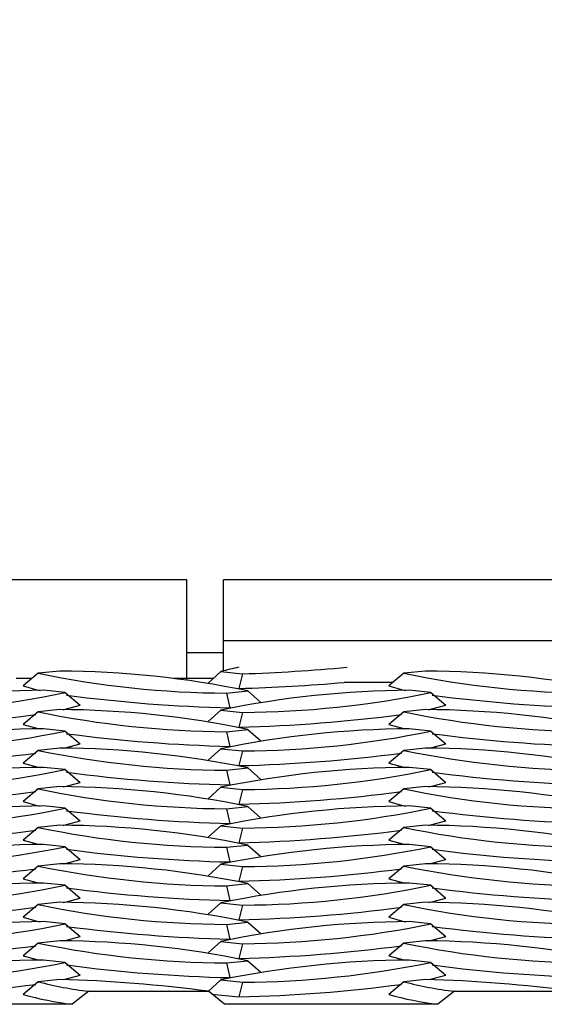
# Model space of a CAD drawing. Extents: x 0 to 17, y 0 to 11.
# Tile 56 of 81: x 13.656 to 13.768, y 4.736 to 4.947. Entities that reach past the tile are written whole.
import ezdxf

# ---------------------------------------------------------------- set-up
doc = ezdxf.new("R2010")
doc.units = 0
doc.header["$LTSCALE"] = 0.5
doc.header["$MEASUREMENT"] = 0
doc.layers.get('0').update_dxf_attribs({"linetype": 'CONTINUOUS'})
doc.layers.get('DEFPOINTS').update_dxf_attribs({"linetype": 'CONTINUOUS'})
doc.layers.add('E66R', color=7, linetype='CONTINUOUS')
doc.styles.add('Arial', font='arial.ttf', dxfattribs={"height": 0.09375})
doc.styles.add('SLDTEXTSTYLE0', font='TXT', dxfattribs={"width": 0.605})
doc.dimstyles.new('SLDDIMSTYLE0', dxfattribs={"dimtxt": 0.125, "dimasz": 0.15, "dimexe": 0, "dimexo": 0.0625, "dimgap": 0.03125, "dimtad": 0, "dimtih": 1, "dimtoh": 1, "dimdec": 3, "dimlfac": 4, "dimrnd": 1e-09, "dimzin": 12, "dimdsep": 46, "dimtxsty": 'SLDTEXTSTYLE0', "dimsah": 1, "dimcen": 0.09, "dimadec": 0, "dimazin": 3, "dimtfac": 1, "dimtdec": 3, "dimtofl": 0, "dimtmove": 0, "dimatfit": 3, "dimfxl": 1, "dimfrac": 2, "dimtolj": 1, "dimtzin": 12, "dimarcsym": 0})

# ---------------------------------------------------------------- blocks, each defined once
blk = doc.blocks.new('*D7')
at = {"layer": 'DEFPOINTS', "color": 0, "linetype": 'Continuous', "transparency": 16777216}
for p in [(14.07484555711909, 5.097803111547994), (9.574845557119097, 4.823060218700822), (14.07484555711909, 4.823060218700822)]:
    blk.add_point(p, dxfattribs=at)
at = {"layer": 'E66R', "color": 0, "linetype": 'Continuous', "lineweight": -2, "transparency": 16777216}
for p, q in [((9.574845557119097, 4.885560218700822), (9.574845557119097, 5.097803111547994)), ((9.724845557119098, 5.097803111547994), (11.70304303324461, 5.097803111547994)), ((13.92484555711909, 5.097803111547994), (11.94664808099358, 5.097803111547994)), ((14.07484555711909, 4.885560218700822), (14.07484555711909, 5.097803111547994))]:
    blk.add_line(p, q, dxfattribs=at)
at = {"layer": 'E66R', "color": 0, "linetype": 'Continuous', "transparency": 16777216}
for points in [[(9.724845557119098, 5.122803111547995), (9.724845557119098, 5.072803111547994), (9.574845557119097, 5.097803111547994)], [(13.92484555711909, 5.122803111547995), (13.92484555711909, 5.072803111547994), (14.07484555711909, 5.097803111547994)]]:
    blk.add_solid(points, dxfattribs=at)
at = {"layer": 'E66R', "color": 0, "linetype": 'Continuous', "transparency": 16777216, "insert": (11.82484555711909, 5.145669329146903), "char_height": 0.09375, "attachment_point": 2, "style": 'Arial'}
blk.add_mtext('\\A1;66"', dxfattribs=at)
blk = doc.blocks.new('*D14')
at = {"layer": 'DEFPOINTS', "color": 0, "linetype": 'Continuous', "transparency": 16777216}
for p in [(15.07484555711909, 5.347803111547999), (8.574845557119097, 4.79571646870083), (15.07484555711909, 4.79571646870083)]:
    blk.add_point(p, dxfattribs=at)
at = {"layer": 'E66R', "color": 0, "linetype": 'Continuous', "lineweight": -2, "transparency": 16777216}
for p, q in [((8.574845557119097, 4.85821646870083), (8.574845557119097, 5.347803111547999)), ((8.724845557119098, 5.347803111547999), (11.70329883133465, 5.347803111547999)), ((14.92484555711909, 5.347803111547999), (11.94639228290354, 5.347803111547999)), ((15.07484555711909, 4.85821646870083), (15.07484555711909, 5.347803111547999))]:
    blk.add_line(p, q, dxfattribs=at)
at = {"layer": 'E66R', "color": 0, "linetype": 'Continuous', "transparency": 16777216}
for points in [[(8.724845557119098, 5.372803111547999), (8.724845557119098, 5.322803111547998), (8.574845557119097, 5.347803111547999)], [(14.92484555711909, 5.372803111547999), (14.92484555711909, 5.322803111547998), (15.07484555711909, 5.347803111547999)]]:
    blk.add_solid(points, dxfattribs=at)
at = {"layer": 'E66R', "color": 0, "linetype": 'Continuous', "transparency": 16777216, "insert": (11.82484555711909, 5.395669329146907), "char_height": 0.09375, "attachment_point": 2, "style": 'Arial'}
blk.add_mtext('\\A1;98"', dxfattribs=at)

msp = doc.modelspace()

# ---------------------------------------------------------------- linework, layer by layer
at = {"color": 7, "linetype": 'Continuous', "lineweight": 25}
for p, q in [((13.69203305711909, 4.826966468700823), (13.3170330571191, 4.826966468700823)), ((13.69203305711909, 4.805546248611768), (13.69203305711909, 4.826966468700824)), ((14.03667891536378, 4.826966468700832), (13.69984555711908, 4.826966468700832)), ((13.69984555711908, 4.813939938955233), (13.69984555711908, 4.826966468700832)), ((14.07484555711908, 4.813939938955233), (13.69984555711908, 4.813939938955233)), ((13.69984555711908, 4.807500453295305), (13.69984555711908, 4.813939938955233)), ((13.69984555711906, 4.811341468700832), (13.69203305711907, 4.811341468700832)), ((13.66025584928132, 4.806983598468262), (13.65703058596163, 4.804266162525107)), ((13.66485386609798, 4.807468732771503), (13.66025584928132, 4.806983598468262)), ((13.69931319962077, 4.807347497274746), (13.69656691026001, 4.804898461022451)), ((13.69931319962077, 4.807347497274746), (13.70391121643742, 4.806862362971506)), ((13.70391121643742, 4.806862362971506), (13.70315900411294, 4.803725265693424)), ((13.73838084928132, 4.806983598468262), (13.73515558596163, 4.804266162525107)), ((13.74297886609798, 4.807468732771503), (13.73838084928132, 4.806983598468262)), ((13.6589136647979, 4.805852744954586), (13.65558584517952, 4.805852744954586)), ((13.69763702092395, 4.805852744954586), (13.68927083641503, 4.805852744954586)), ((13.73606033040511, 4.805028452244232), (13.72566866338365, 4.805028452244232)), ((13.66600291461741, 4.802862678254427), (13.66140489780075, 4.803347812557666)), ((13.66600291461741, 4.802862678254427), (13.6692281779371, 4.800145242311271)), ((13.70047254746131, 4.80274035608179), (13.70507056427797, 4.803225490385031)), ((13.70047254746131, 4.80274035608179), (13.70122475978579, 4.799603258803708)), ((13.70507056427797, 4.803225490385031), (13.70783072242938, 4.800764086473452)), ((13.74412791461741, 4.802862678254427), (13.73952989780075, 4.803347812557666)), ((13.74412791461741, 4.802862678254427), (13.7473531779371, 4.800145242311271)), ((13.66025584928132, 4.798740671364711), (13.65703058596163, 4.796023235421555)), ((13.66485386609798, 4.799225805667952), (13.66025584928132, 4.798740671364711)), ((13.69931319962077, 4.799104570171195), (13.69656691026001, 4.796655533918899)), ((13.69931319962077, 4.799104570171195), (13.70391121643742, 4.798619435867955)), ((13.70391121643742, 4.798619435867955), (13.70315900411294, 4.795482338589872)), ((13.73838084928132, 4.798740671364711), (13.73515558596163, 4.796023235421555)), ((13.74297886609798, 4.799225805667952), (13.73838084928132, 4.798740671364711)), ((13.66600291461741, 4.794619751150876), (13.66140489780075, 4.795104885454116)), ((13.66600291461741, 4.794619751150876), (13.6692281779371, 4.791902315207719)), ((13.70047254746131, 4.794497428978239), (13.70507056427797, 4.794982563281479)), ((13.70047254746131, 4.794497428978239), (13.70122475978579, 4.791360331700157)), ((13.70507056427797, 4.794982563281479), (13.70783072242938, 4.792521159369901)), ((13.74412791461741, 4.794619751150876), (13.73952989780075, 4.795104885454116)), ((13.74412791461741, 4.794619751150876), (13.7473531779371, 4.791902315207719)), ((13.66025584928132, 4.79049774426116), (13.65703058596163, 4.787780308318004)), ((13.66485386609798, 4.7909828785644), (13.66025584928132, 4.79049774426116)), ((13.69931319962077, 4.790861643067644), (13.69656691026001, 4.788412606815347)), ((13.69931319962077, 4.790861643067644), (13.70391121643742, 4.790376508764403)), ((13.70391121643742, 4.790376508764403), (13.70315900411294, 4.787239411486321)), ((13.73838084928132, 4.79049774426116), (13.73515558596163, 4.787780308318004)), ((13.74297886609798, 4.7909828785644), (13.73838084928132, 4.79049774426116)), ((13.6660029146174, 4.786376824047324), (13.66140489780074, 4.786861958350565)), ((13.6660029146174, 4.786376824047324), (13.66922817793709, 4.783659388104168)), ((13.7004725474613, 4.786254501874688), (13.70507056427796, 4.786739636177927)), ((13.7004725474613, 4.786254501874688), (13.70122475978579, 4.783117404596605)), ((13.70507056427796, 4.786739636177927), (13.70783072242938, 4.784278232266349)), ((13.7441279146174, 4.786376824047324), (13.73952989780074, 4.786861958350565)), ((13.7441279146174, 4.786376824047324), (13.74735317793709, 4.783659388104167)), ((13.66025584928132, 4.782254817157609), (13.65703058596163, 4.779537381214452)), ((13.66485386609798, 4.782739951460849), (13.66025584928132, 4.782254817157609)), ((13.69931319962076, 4.782618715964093), (13.69656691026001, 4.780169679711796)), ((13.69931319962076, 4.782618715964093), (13.70391121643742, 4.782133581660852)), ((13.70391121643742, 4.782133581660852), (13.70315900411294, 4.77899648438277)), ((13.73838084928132, 4.782254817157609), (13.73515558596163, 4.779537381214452)), ((13.74297886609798, 4.782739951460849), (13.73838084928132, 4.782254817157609)), ((13.6660029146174, 4.778133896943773), (13.66140489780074, 4.778619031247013)), ((13.6660029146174, 4.778133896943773), (13.66922817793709, 4.775416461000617)), ((13.7004725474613, 4.778011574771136), (13.70507056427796, 4.778496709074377)), ((13.7004725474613, 4.778011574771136), (13.70122475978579, 4.774874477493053)), ((13.70507056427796, 4.778496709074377), (13.70783072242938, 4.776035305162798)), ((13.7441279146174, 4.778133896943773), (13.73952989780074, 4.778619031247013)), ((13.7441279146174, 4.778133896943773), (13.74735317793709, 4.775416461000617)), ((13.66025584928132, 4.774011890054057), (13.65703058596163, 4.771294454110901)), ((13.66485386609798, 4.774497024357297), (13.66025584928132, 4.774011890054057)), ((13.69931319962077, 4.774375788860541), (13.69656691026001, 4.771926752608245)), ((13.69931319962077, 4.774375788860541), (13.70391121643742, 4.773890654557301)), ((13.70391121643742, 4.773890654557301), (13.70315900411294, 4.770753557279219)), ((13.73838084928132, 4.774011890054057), (13.73515558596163, 4.771294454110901)), ((13.74297886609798, 4.774497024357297), (13.73838084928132, 4.774011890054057)), ((13.66600291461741, 4.769890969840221), (13.66140489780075, 4.770376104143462)), ((13.66600291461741, 4.769890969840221), (13.6692281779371, 4.767173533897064)), ((13.70047254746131, 4.769768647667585), (13.70507056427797, 4.770253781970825)), ((13.70047254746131, 4.769768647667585), (13.70122475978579, 4.766631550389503)), ((13.70507056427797, 4.770253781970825), (13.70783072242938, 4.767792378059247)), ((13.74412791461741, 4.769890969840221), (13.73952989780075, 4.770376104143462)), ((13.74412791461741, 4.769890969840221), (13.7473531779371, 4.767173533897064)), ((13.66025584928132, 4.765768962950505), (13.65703058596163, 4.76305152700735)), ((13.66485386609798, 4.766254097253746), (13.66025584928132, 4.765768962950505)), ((13.69931319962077, 4.76613286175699), (13.69656691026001, 4.763683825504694)), ((13.69931319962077, 4.76613286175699), (13.70391121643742, 4.76564772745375)), ((13.70391121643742, 4.76564772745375), (13.70315900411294, 4.762510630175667)), ((13.73838084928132, 4.765768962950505), (13.73515558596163, 4.76305152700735)), ((13.74297886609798, 4.766254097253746), (13.73838084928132, 4.765768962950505)), ((13.66600291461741, 4.761648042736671), (13.66140489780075, 4.76213317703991)), ((13.66600291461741, 4.761648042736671), (13.6692281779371, 4.758930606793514)), ((13.70047254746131, 4.761525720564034), (13.70507056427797, 4.762010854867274)), ((13.70047254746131, 4.761525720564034), (13.70122475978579, 4.758388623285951)), ((13.70507056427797, 4.762010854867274), (13.70783072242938, 4.759549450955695)), ((13.74412791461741, 4.761648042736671), (13.73952989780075, 4.76213317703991)), ((13.74412791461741, 4.761648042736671), (13.7473531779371, 4.758930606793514)), ((13.66025584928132, 4.757526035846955), (13.65703058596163, 4.754808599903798)), ((13.66485386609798, 4.758011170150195), (13.66025584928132, 4.757526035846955)), ((13.69931319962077, 4.757889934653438), (13.69656691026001, 4.755440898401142)), ((13.69931319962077, 4.757889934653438), (13.70391121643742, 4.757404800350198)), ((13.70391121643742, 4.757404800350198), (13.70315900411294, 4.754267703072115)), ((13.73838084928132, 4.757526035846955), (13.73515558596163, 4.754808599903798)), ((13.74297886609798, 4.758011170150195), (13.73838084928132, 4.757526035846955)), ((13.66600291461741, 4.753405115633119), (13.66140489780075, 4.753890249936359)), ((13.66600291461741, 4.753405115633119), (13.6692281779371, 4.750687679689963)), ((13.70047254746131, 4.753282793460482), (13.70507056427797, 4.753767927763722)), ((13.70047254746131, 4.753282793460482), (13.70122475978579, 4.7501456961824)), ((13.70507056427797, 4.753767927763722), (13.70783072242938, 4.751306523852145)), ((13.74412791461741, 4.753405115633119), (13.73952989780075, 4.753890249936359)), ((13.74412791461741, 4.753405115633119), (13.7473531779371, 4.750687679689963)), ((13.66025584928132, 4.749283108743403), (13.65703058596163, 4.746565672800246)), ((13.66485386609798, 4.749768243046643), (13.66025584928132, 4.749283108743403)), ((13.69931319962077, 4.749647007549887), (13.69656691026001, 4.747197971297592)), ((13.69931319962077, 4.749647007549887), (13.70391121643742, 4.749161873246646)), ((13.70391121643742, 4.749161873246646), (13.70315900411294, 4.746024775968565)), ((13.73838084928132, 4.749283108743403), (13.73515558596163, 4.746565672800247)), ((13.74297886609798, 4.749768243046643), (13.73838084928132, 4.749283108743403)), ((13.66600291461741, 4.745162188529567), (13.66140489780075, 4.745647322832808)), ((13.66600291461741, 4.745162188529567), (13.6692281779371, 4.74244475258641)), ((13.70047254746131, 4.745039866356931), (13.70507056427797, 4.745525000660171)), ((13.70047254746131, 4.745039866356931), (13.70122475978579, 4.741902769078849)), ((13.70507056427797, 4.745525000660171), (13.70783072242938, 4.743063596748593)), ((13.74412791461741, 4.745162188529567), (13.73952989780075, 4.745647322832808)), ((13.74412791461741, 4.745162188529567), (13.7473531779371, 4.742444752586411)), ((13.66485386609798, 4.741525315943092), (13.66025584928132, 4.741040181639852)), ((13.74297886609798, 4.741525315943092), (13.73838084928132, 4.741040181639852)), ((13.66025584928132, 4.741040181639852), (13.65703058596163, 4.738322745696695)), ((13.69931319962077, 4.741404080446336), (13.69661479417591, 4.738997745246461)), ((13.69931319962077, 4.741404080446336), (13.70391121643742, 4.740918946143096)), ((13.70391121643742, 4.740918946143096), (13.70315900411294, 4.737781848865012)), ((13.73838084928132, 4.741040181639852), (13.73515558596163, 4.738322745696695)), ((13.67106198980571, 4.738996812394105), (13.66749835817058, 4.736200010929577)), ((13.67106198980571, 4.738996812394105), (13.69662275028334, 4.738996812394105)), ((13.70003970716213, 4.736200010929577), (13.69662275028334, 4.738996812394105)), ((13.6973595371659, 4.738393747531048), (13.70315900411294, 4.737781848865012)), ((13.74918698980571, 4.738996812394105), (13.74562335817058, 4.736200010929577)), ((13.74918698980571, 4.738996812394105), (13.77474775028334, 4.738996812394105)), ((13.66749835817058, 4.736200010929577), (13.62191470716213, 4.736200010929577)), ((13.74562335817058, 4.736200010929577), (13.70003970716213, 4.736200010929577))]:
    msp.add_line(p, q, dxfattribs=at)
at = {"color": 7, "linetype": 'Continuous', "lineweight": 25, "flags": 128}
for points in [[(13.65703058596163, 4.804266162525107), (13.65998539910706, 4.803469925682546), (13.66066251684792, 4.803319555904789)], [(13.73515558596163, 4.804266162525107), (13.73811039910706, 4.803469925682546), (13.73878751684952, 4.803319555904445)], [(13.66559197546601, 4.799197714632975), (13.66627336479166, 4.79934900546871), (13.6692281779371, 4.800145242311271)], [(13.74371697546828, 4.799197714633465), (13.74439836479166, 4.79934900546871), (13.7473531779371, 4.800145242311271)], [(13.65703058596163, 4.796023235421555), (13.65998539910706, 4.795226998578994), (13.66066251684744, 4.795076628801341)], [(13.73515558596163, 4.796023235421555), (13.73811039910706, 4.795226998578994), (13.73878751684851, 4.795076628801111)], [(13.66559197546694, 4.790954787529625), (13.66627336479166, 4.791106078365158), (13.6692281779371, 4.791902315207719)], [(13.7437169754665, 4.790954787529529), (13.74439836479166, 4.791106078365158), (13.7473531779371, 4.791902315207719)], [(13.65703058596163, 4.787780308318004), (13.65998539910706, 4.786984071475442), (13.6606625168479, 4.786833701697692)], [(13.73515558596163, 4.787780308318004), (13.73811039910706, 4.786984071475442), (13.73878751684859, 4.786833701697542)], [(13.66559197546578, 4.782711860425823), (13.66627336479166, 4.782863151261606), (13.66922817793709, 4.783659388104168)], [(13.7437169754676, 4.782711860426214), (13.74439836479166, 4.782863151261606), (13.74735317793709, 4.783659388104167)], [(13.65703058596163, 4.779537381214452), (13.65998539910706, 4.778741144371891), (13.66066251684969, 4.778590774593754)], [(13.73515558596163, 4.779537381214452), (13.73811039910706, 4.778741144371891), (13.73878751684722, 4.778590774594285)], [(13.66559197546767, 4.774468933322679), (13.66627336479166, 4.774620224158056), (13.66922817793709, 4.775416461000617)], [(13.74371697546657, 4.774468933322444), (13.74439836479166, 4.774620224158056), (13.74735317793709, 4.775416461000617)], [(13.65703058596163, 4.771294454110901), (13.65998539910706, 4.77049821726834), (13.66066251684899, 4.770347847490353)], [(13.73515558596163, 4.771294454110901), (13.73811039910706, 4.77049821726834), (13.73878751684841, 4.77034784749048)], [(13.66559197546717, 4.76622600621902), (13.66627336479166, 4.766377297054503), (13.6692281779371, 4.767173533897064)], [(13.74371697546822, 4.766226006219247), (13.74439836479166, 4.766377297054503), (13.7473531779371, 4.767173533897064)], [(13.65703058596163, 4.76305152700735), (13.65998539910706, 4.762255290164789), (13.66066251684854, 4.762104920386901)], [(13.73515558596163, 4.76305152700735), (13.73811039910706, 4.762255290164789), (13.73878751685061, 4.762104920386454)], [(13.66559197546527, 4.757983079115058), (13.66627336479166, 4.758134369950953), (13.6692281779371, 4.758930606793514)], [(13.74371697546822, 4.757983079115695), (13.74439836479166, 4.758134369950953), (13.7473531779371, 4.758930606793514)], [(13.65703058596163, 4.754808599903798), (13.65998539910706, 4.754012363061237), (13.66066251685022, 4.753861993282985)], [(13.73515558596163, 4.754808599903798), (13.73811039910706, 4.754012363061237), (13.73878751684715, 4.753861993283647)], [(13.66559197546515, 4.749740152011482), (13.66627336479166, 4.749891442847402), (13.6692281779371, 4.750687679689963)], [(13.74371697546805, 4.749740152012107), (13.74439836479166, 4.749891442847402), (13.7473531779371, 4.750687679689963)], [(13.65703058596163, 4.746565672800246), (13.65998539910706, 4.745769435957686), (13.66066251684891, 4.745619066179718)], [(13.73515558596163, 4.746565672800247), (13.73811039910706, 4.745769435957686), (13.73878751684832, 4.745619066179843)], [(13.66559197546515, 4.741497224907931), (13.66627336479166, 4.74164851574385), (13.6692281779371, 4.74244475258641)], [(13.74371697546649, 4.74149722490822), (13.74439836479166, 4.74164851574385), (13.7473531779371, 4.742444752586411)]]:
    msp.add_lwpolyline(points, dxfattribs=at)
at = {"color": 7, "linetype": 'Continuous', "lineweight": 25}
for centre, radius, start, end in [((13.70167250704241, 5.006818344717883), 0.2040815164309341, 258.2909631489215, 269.6631100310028), ((13.6636539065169, 4.603390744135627), 0.2040815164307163, 78.29096314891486, 89.6631100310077), ((13.71164231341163, 4.76460280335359), 0.0444872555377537, 101.0119333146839, 106.0894720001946), ((13.69090664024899, 5.191045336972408), 0.3844030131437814, 271.9387192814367, 275.2760175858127), ((13.77979750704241, 5.006818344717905), 0.2040815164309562, 258.2909631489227, 269.663110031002), ((13.7417789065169, 4.603390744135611), 0.204081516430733, 78.29096314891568, 89.6631100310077), ((13.69008335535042, 5.224631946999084), 0.4211097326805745, 271.7793460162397, 274.8474832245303), ((13.66260485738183, 4.599269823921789), 0.2040815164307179, 90.33688996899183, 101.7090368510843), ((13.62458625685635, 5.002697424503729), 0.2040815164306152, 270.336889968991, 281.7090368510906), ((13.74072985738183, 4.599269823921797), 0.2040815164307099, 90.33688996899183, 101.7090368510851), ((13.70271125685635, 5.002697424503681), 0.2040815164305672, 270.3368899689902, 281.7090368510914), ((13.70861226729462, 5.120824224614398), 0.3213059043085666, 262.434605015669, 268.6825318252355), ((13.78673726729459, 5.120824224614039), 0.3213059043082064, 262.4346050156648, 268.6825318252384), ((13.70167250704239, 4.998575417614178), 0.20408151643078, 258.2909631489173, 269.6631100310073), ((13.66365390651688, 4.595147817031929), 0.2040815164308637, 78.29096314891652, 89.6631100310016), ((13.77979750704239, 4.998575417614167), 0.2040815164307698, 258.2909631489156, 269.6631100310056), ((13.74177890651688, 4.595147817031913), 0.2040815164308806, 78.29096314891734, 89.66311003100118), ((13.61757679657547, 5.117935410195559), 0.3225392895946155, 271.324814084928, 277.517265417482), ((13.69570179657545, 5.117935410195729), 0.3225392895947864, 271.3248140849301, 277.5172654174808), ((13.66260485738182, 4.591026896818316), 0.2040815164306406, 90.33688996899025, 101.7090368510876), ((13.62458625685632, 4.994454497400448), 0.2040815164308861, 270.3368899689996, 281.7090368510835), ((13.74072985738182, 4.59102689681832), 0.204081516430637, 90.33688996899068, 101.709036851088), ((13.70271125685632, 4.9944544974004), 0.2040815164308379, 270.3368899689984, 281.7090368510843), ((13.70861226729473, 5.112581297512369), 0.3213059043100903, 262.4346050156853, 268.6825318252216), ((13.78673726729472, 5.112581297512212), 0.3213059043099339, 262.4346050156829, 268.6825318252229), ((13.61757679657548, 5.109692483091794), 0.3225392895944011, 271.324814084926, 277.517265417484), ((13.70167250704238, 4.990332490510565), 0.2040815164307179, 258.2909631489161, 269.6631100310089), ((13.66365390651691, 4.586904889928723), 0.2040815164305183, 78.29096314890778, 89.66311003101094), ((13.69570179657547, 5.109692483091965), 0.3225392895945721, 271.324814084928, 277.5172654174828), ((13.77979750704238, 4.990332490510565), 0.204081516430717, 258.2909631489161, 269.6631100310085), ((13.7417789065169, 4.586904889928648), 0.2040815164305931, 78.29096314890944, 89.66311003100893), ((13.66260485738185, 4.582783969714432), 0.2040815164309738, 90.3368899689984, 101.7090368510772), ((13.62458625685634, 4.986211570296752), 0.204081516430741, 270.3368899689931, 281.7090368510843), ((13.70861226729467, 5.104338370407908), 0.3213059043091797, 262.4346050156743, 268.682531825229), ((13.74072985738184, 4.582783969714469), 0.2040815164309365, 90.33688996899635, 101.7090368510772), ((13.70271125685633, 4.986211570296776), 0.2040815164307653, 270.3368899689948, 281.7090368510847), ((13.78673726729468, 5.104338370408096), 0.3213059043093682, 262.4346050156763, 268.6825318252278), ((13.61757679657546, 5.101449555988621), 0.3225392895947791, 271.324814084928, 277.5172654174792), ((13.70167250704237, 4.982089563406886), 0.204081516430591, 258.2909631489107, 269.6631100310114), ((13.66365390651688, 4.578661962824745), 0.2040815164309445, 78.2909631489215, 89.663110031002), ((13.69570179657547, 5.101449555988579), 0.3225392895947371, 271.3248140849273, 277.5172654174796), ((13.77979750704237, 4.982089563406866), 0.2040815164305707, 258.2909631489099, 269.6631100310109), ((13.74177890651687, 4.578661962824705), 0.2040815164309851, 78.2909631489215, 89.66311003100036), ((13.66260485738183, 4.574541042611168), 0.2040815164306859, 90.33688996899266, 101.7090368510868), ((13.62458625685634, 4.977968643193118), 0.2040815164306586, 270.3368899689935, 281.7090368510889), ((13.70861226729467, 5.096095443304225), 0.3213059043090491, 262.4346050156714, 268.6825318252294), ((13.74072985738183, 4.574541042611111), 0.2040815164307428, 90.33688996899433, 101.7090368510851), ((13.70271125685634, 4.977968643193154), 0.2040815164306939, 270.3368899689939, 281.7090368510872), ((13.78673726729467, 5.096095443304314), 0.3213059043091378, 262.434605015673, 268.6825318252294), ((13.61757679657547, 5.093206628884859), 0.3225392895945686, 271.324814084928, 277.5172654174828), ((13.70167250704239, 4.973846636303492), 0.2040815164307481, 258.2909631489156, 269.6631100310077), ((13.6636539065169, 4.570419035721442), 0.2040815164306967, 78.29096314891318, 89.66311003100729), ((13.69570179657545, 5.093206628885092), 0.3225392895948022, 271.3248140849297, 277.5172654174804), ((13.77979750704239, 4.973846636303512), 0.2040815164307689, 258.2909631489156, 269.6631100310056), ((13.74177890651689, 4.570419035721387), 0.2040815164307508, 78.29096314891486, 89.66311003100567), ((13.66260485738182, 4.566298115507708), 0.2040815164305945, 90.33688996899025, 101.7090368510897), ((13.62458625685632, 4.969725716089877), 0.2040815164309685, 270.3368899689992, 281.7090368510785), ((13.70861226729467, 5.087852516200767), 0.3213059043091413, 262.4346050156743, 268.6825318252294), ((13.74072985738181, 4.566298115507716), 0.2040815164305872, 90.33688996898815, 101.7090368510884), ((13.70271125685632, 4.969725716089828), 0.2040815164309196, 270.336889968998, 281.7090368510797), ((13.78673726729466, 5.087852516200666), 0.32130590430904, 262.434605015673, 268.6825318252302), ((13.61757679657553, 5.084963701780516), 0.3225392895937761, 271.3248140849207, 277.5172654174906), ((13.70167250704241, 4.965603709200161), 0.2040815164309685, 258.2909631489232, 269.6631100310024), ((13.66365390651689, 4.56217610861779), 0.204081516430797, 78.29096314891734, 89.66311003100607), ((13.69570179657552, 5.084963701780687), 0.3225392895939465, 271.324814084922, 277.5172654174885), ((13.77979750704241, 4.965603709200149), 0.2040815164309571, 258.2909631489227, 269.663110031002), ((13.74177890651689, 4.562176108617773), 0.2040815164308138, 78.29096314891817, 89.66311003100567), ((13.66260485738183, 4.558055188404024), 0.2040815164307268, 90.33688996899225, 101.7090368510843), ((13.62458625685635, 4.961482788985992), 0.2040815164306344, 270.336889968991, 281.7090368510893), ((13.70861226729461, 5.079609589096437), 0.3213059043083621, 262.4346050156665, 268.6825318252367), ((13.74072985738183, 4.558055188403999), 0.2040815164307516, 90.33688996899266, 101.7090368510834), ((13.70271125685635, 4.961482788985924), 0.2040815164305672, 270.3368899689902, 281.7090368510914), ((13.78673726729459, 5.079609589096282), 0.3213059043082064, 262.4346050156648, 268.6825318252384), ((13.61757679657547, 5.076720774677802), 0.3225392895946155, 271.324814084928, 277.517265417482), ((13.70167250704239, 4.957360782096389), 0.2040815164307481, 258.2909631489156, 269.6631100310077), ((13.66365390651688, 4.553933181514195), 0.2040815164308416, 78.29096314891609, 89.663110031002), ((13.69570179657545, 5.076720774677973), 0.3225392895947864, 271.3248140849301, 277.5172654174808), ((13.77979750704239, 4.957360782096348), 0.2040815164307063, 258.2909631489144, 269.6631100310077), ((13.74177890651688, 4.553933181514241), 0.2040815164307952, 78.29096314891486, 89.66311003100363), ((13.66260485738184, 4.549812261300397), 0.2040815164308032, 90.33688996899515, 101.709036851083), ((13.62458625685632, 4.953239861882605), 0.2040815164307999, 270.3368899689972, 281.709036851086), ((13.70861226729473, 5.071366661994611), 0.3213059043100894, 262.4346050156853, 268.6825318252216), ((13.74072985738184, 4.549812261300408), 0.2040815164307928, 90.33688996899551, 101.7090368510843), ((13.70271125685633, 4.953239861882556), 0.2040815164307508, 270.3368899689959, 281.7090368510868), ((13.78673726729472, 5.071366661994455), 0.3213059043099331, 262.4346050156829, 268.6825318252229), ((13.61757679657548, 5.068477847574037), 0.3225392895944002, 271.324814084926, 277.517265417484), ((13.70167250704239, 4.949117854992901), 0.2040815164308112, 258.2909631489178, 269.6631100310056), ((13.66365390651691, 4.545690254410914), 0.2040815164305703, 78.29096314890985, 89.66311003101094), ((13.69570179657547, 5.068477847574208), 0.3225392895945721, 271.324814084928, 277.5172654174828), ((13.7797975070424, 4.949117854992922), 0.2040815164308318, 258.2909631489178, 269.6631100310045), ((13.74177890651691, 4.545690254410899), 0.2040815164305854, 78.29096314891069, 89.66311003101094), ((13.66260485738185, 4.541569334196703), 0.2040815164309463, 90.3368899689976, 101.7090368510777), ((13.62458625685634, 4.944996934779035), 0.20408151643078, 270.3368899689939, 281.7090368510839), ((13.70861226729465, 5.063123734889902), 0.3213059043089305, 262.4346050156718, 268.6825318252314), ((13.74072985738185, 4.54156933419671), 0.2040815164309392, 90.33688996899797, 101.7090368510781), ((13.70271125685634, 4.944996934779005), 0.204081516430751, 270.3368899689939, 281.7090368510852), ((13.78673726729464, 5.063123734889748), 0.3213059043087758, 262.4346050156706, 268.6825318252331), ((13.65620637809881, 4.432034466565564), 0.3096116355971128, 82.49926377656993, 88.3995142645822), ((13.73433137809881, 4.432034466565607), 0.3096116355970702, 82.49926377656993, 88.3995142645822), ((13.61757679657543, 5.060234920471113), 0.3225392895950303, 271.3248140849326, 277.5172654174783), ((13.67946238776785, 4.813016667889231), 0.0744950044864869, 255.0590639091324, 263.5252937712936), ((13.69570179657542, 5.060234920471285), 0.322539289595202, 271.3248140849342, 277.5172654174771), ((13.75758738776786, 4.813016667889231), 0.0744950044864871, 255.0590639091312, 263.5252937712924), ((13.67542996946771, 4.802183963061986), 0.0664589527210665, 253.9275079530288, 263.1456391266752), ((13.75355496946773, 4.802183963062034), 0.0664589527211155, 253.9275079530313, 263.1456391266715)]:
    msp.add_arc(centre, radius, start, end, dxfattribs=at)

# ---------------------------------------------------------------- dimensions: what is measured, and where the dimension line sits
at = {"layer": 'E66R', "color": 2, "linetype": 'Continuous'}
for base, p1, p2, text, picture, middle in [((15.07484555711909, 5.347803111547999), (8.574845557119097, 4.79571646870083), (15.07484555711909, 4.79571646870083), '98"', '*D14', (11.82484555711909, 5.347803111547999)), ((14.07484555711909, 5.097803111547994), (9.574845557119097, 4.823060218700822), (14.07484555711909, 4.823060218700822), '66"', '*D7', (11.82484555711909, 5.097803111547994))]:
    dim = msp.add_linear_dim(base=base, p1=p1, p2=p2, text=text, dimstyle='SLDDIMSTYLE0', override={"dimpost": '', "dimtxsty": 'Arial'}, dxfattribs=at)
    dim.commit()
    dim.dimension.update_dxf_attribs({"geometry": picture, "text_midpoint": middle, "dimtype": 160})

doc.saveas('drawing.dxf')
